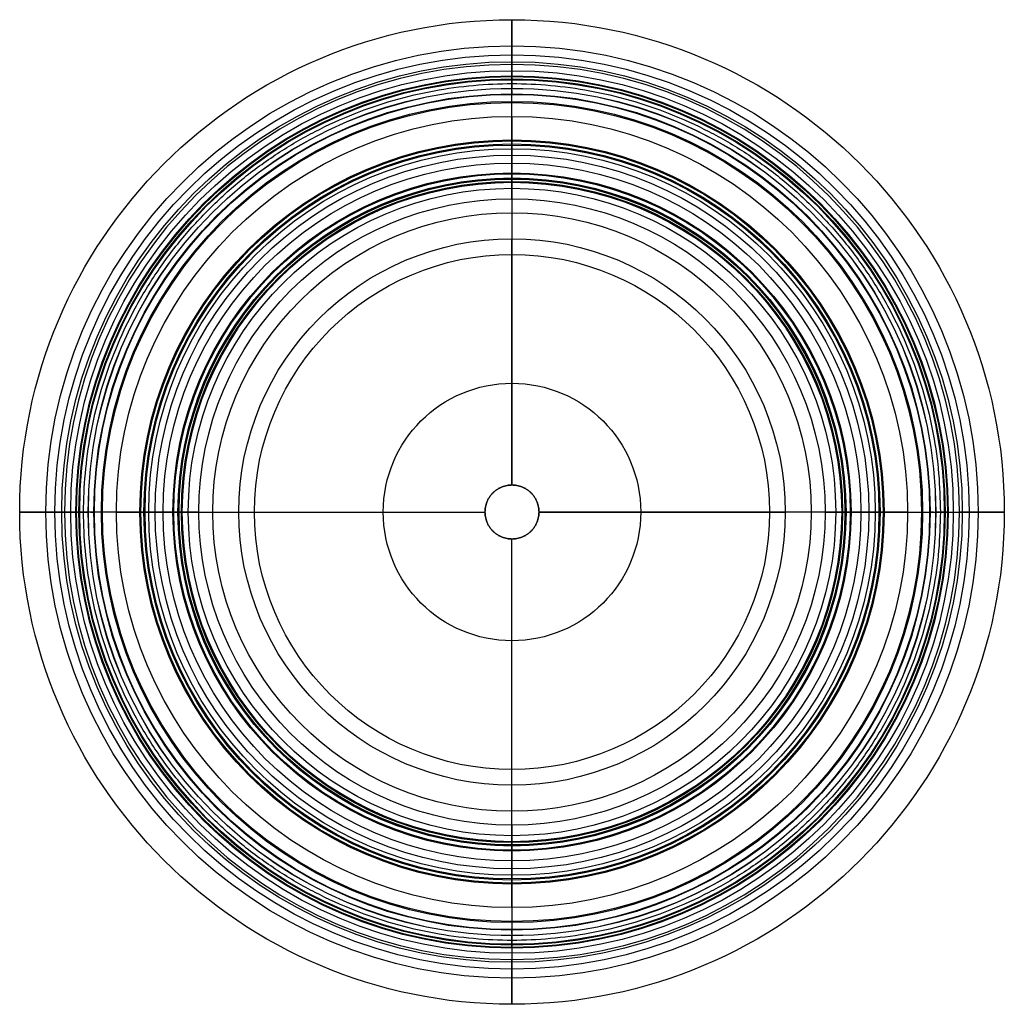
# Model space of a CAD drawing. Header units: millimetres. Extents: x 2034 to 2554, y -260 to 260.
import ezdxf

# ---------------------------------------------------------------- set-up
doc = ezdxf.new("R2010")
doc.units = ezdxf.units.MM
doc.layers.add('Default', color=7, linetype='Continuous')

msp = doc.modelspace()

# ---------------------------------------------------------------- linework, layer by layer
at = {"layer": 'Default'}
for p, q in [((2294.25, 236.23, 424.2), (2294.25, 229.8, 424.2)), ((2294.25, 14.26, 0), (2294.25, 144.22, 0)), ((2058.02, 0, 424.2), (2064.46, 0, 424.2)), ((2524.05, 0, 424.2), (2530.49, 0, 424.2)), ((2150.03, 0, 0), (2279.99, 0, 0)), ((2308.51, 0, 0), (2438.47, 0, 0)), ((2294.25, -144.22, 0), (2294.25, -14.26, 0)), ((2294.25, -229.8, 424.2), (2294.25, -236.23, 424.2))]:
    msp.add_line(p, q, dxfattribs=at)
for centre, radius in [((2294.25, 0, 396.34), 259.85), ((2294.25, 0, 371.1), 246.07), ((2294.25, 0, 370.35), 241.31), ((2294.25, 0, 373.52), 237.68), ((2294.25, 0, 382.12), 232.92), ((2294.25, 0, 382.34), 230.23), ((2294.25, 0, 341.02), 230.01), ((2294.25, 0, 424.2), 229.8), ((2294.25, 0, 380.22), 228.56), ((2294.25, 0, 345.73), 228.17), ((2294.25, 0, 355.16), 223.66), ((2294.25, 0, 330.31), 223.61), ((2294.25, 0, 326.02), 220.71), ((2294.25, 0, 315.9), 220.41), ((2294.25, 0, 310.26), 216.74), ((2294.25, 0, 419.29), 216.16), ((2294.25, 0, 406.82), 208.79), ((2294.25, 0, 145.3), 196.42), ((2294.25, 0, 166.5), 195.85), ((2294.25, 0, 174.81), 194.26), ((2294.25, 0, 176.36), 193.69), ((2294.25, 0, 158.22), 191.75), ((2294.25, 0, 133.91), 188.33), ((2294.25, 0, 128.89), 184.13), ((2294.25, 0, 59.77), 178.97), ((2294.25, 0, 71.24), 178.47), ((2294.25, 0, 76.59), 176.3), ((2294.25, 0, 77.94), 175.8), ((2294.25, 0, 65.74), 175.68), ((2294.25, 0, 54.12), 174.53), ((2294.25, 0, 224.55), 174.02), ((2294.25, 0, 49.74), 170.88), ((2294.25, 0, 17.71), 165.29), ((2294.25, 0, 5.02), 157.98), ((2294.25, 0, 0), 144.22), ((2294.25, 0, 24.89), 135.95), ((2294.25, 0, 24.89), 67.97)]:
    msp.add_circle(centre, radius, dxfattribs=at)
at = {"layer": 'Default', "extrusion": (0, 0, -1)}
msp.add_circle((-2294.25, 0, -424.2), 236.23, dxfattribs=at)
at = {"layer": 'Default'}
for points, weights, degree, knots in [([(2294.25, 246.07, 371.1), (2294.25, 254.72, 376.14), (2294.25, 259.93, 385.69), (2294.25, 259.85, 396.34), (2294.25, 259.73, 410.74), (2294.25, 250.42, 421.73), (2294.25, 236.23, 424.2)], [1, 0.880886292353, 0.880886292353, 1, 0.845359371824, 0.845359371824, 1], 3, [779.406375, 779.406375, 779.406375, 779.406375, 822.234318, 822.234318, 822.234318, 877.836147, 877.836147, 877.836147, 877.836147]), ([(2294.25, 237.68, 373.52), (2294.25, 238.37, 371.95), (2294.25, 239.66, 370.83), (2294.25, 241.31, 370.35), (2294.25, 242.95, 369.88), (2294.25, 244.64, 370.15), (2294.25, 246.07, 371.1)], [1, 0.937663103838, 0.937663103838, 1, 0.937663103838, 0.937663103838, 1], 3, [765.457897, 765.457897, 765.457897, 765.457897, 772.432136, 772.432136, 772.432136, 779.406375, 779.406375, 779.406375, 779.406375]), ([(2294.25, 228.56, 380.22), (2294.25, 228.73, 381.18), (2294.25, 229.33, 381.95), (2294.25, 230.23, 382.34), (2294.25, 231.12, 382.73), (2294.25, 232.1, 382.65), (2294.25, 232.92, 382.12), (2294.25, 235.69, 380.33), (2294.25, 237.28, 377.46), (2294.25, 237.68, 373.52)], [1, 0.92067095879, 0.92067095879, 1, 0.92067095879, 0.92067095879, 1, 1, 1, 1], 3, [738.894017, 738.894017, 738.894017, 738.894017, 742.836505, 742.836505, 742.836505, 746.778994, 746.778994, 746.778994, 765.457897, 765.457897, 765.457897, 765.457897]), ([(2294.25, 165.29, 17.71), (2294.25, 167.15, 28.39), (2294.25, 169.01, 39.06), (2294.25, 170.88, 49.74), (2294.25, 171.24, 51.8), (2294.25, 172.57, 53.4), (2294.25, 174.53, 54.12), (2294.25, 177.4, 55.17), (2294.25, 181.31, 60.48), (2294.25, 173.09, 65.42), (2294.25, 179.76, 70.45), (2294.25, 178.21, 75.04), (2294.25, 176.3, 76.59), (2294.25, 175.89, 76.93), (2294.25, 175.71, 77.42), (2294.25, 175.8, 77.94), (2294.25, 178.57, 94.92), (2294.25, 181.35, 111.91), (2294.25, 184.13, 128.89), (2294.25, 184.54, 131.25), (2294.25, 186.08, 133.09), (2294.25, 188.33, 133.91), (2294.25, 191.62, 135.12), (2294.25, 201.06, 146.59), (2294.25, 187.88, 158.8), (2294.25, 197.22, 164.65), (2294.25, 196.45, 173.02), (2294.25, 194.26, 174.81), (2294.25, 193.79, 175.19), (2294.25, 193.58, 175.76), (2294.25, 193.69, 176.36), (2294.25, 201.37, 221), (2294.25, 209.05, 265.63), (2294.25, 216.74, 310.26), (2294.25, 217.16, 312.66), (2294.25, 218.5, 314.68), (2294.25, 220.41, 315.9), (2294.25, 221.39, 316.53), (2294.25, 224.61, 320.56), (2294.25, 220.71, 326.02), (2294.25, 219.57, 327.62), (2294.25, 221.07, 329.74), (2294.25, 223.61, 330.31), (2294.25, 227.34, 331.13), (2294.25, 232.13, 340.7), (2294.25, 228.39, 345.54), (2294.25, 228.17, 345.73), (2294.25, 224.14, 349.28), (2294.25, 223.14, 352.16), (2294.25, 223.66, 355.16)], [1, 1, 1, 1, 0.910757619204, 0.910757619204, 1, 1, 1, 1, 1, 1, 1, 0.908815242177, 0.908815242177, 1, 1, 1, 1, 0.910757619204, 0.910757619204, 1, 1, 1, 1, 1, 1, 1, 0.908815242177, 0.908815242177, 1, 1, 1, 1, 0.943732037, 0.943732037, 0.980187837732, 1, 1, 0.950054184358, 0.936300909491, 0.936300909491, 0.961073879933, 1, 1, 1, 0.995263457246, 0.914929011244, 0.914929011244, 1], 3, [258.845297, 258.845297, 258.845297, 258.845297, 304.451972, 304.451972, 304.451972, 312.825999, 312.825999, 312.825999, 322.927553, 334.122469, 343.892402, 351.778265, 351.778265, 351.778265, 353.894972, 353.894972, 353.894972, 434.694021, 434.694021, 434.694021, 443.068048, 443.068048, 443.068048, 453.169603, 464.364518, 474.134452, 482.020314, 482.020314, 482.020314, 484.137022, 484.137022, 484.137022, 689.446549, 689.446549, 689.446549, 691.584053, 691.584053, 691.584053, 692.745695, 692.745695, 692.745695, 693.065569, 693.065569, 693.065569, 693.568192, 693.891658, 693.891658, 693.891658, 699.377835, 699.377835, 699.377835, 699.377835]), ([(2520.36, 0, 367.69), (2520.36, 226.11, 367.69), (2294.25, 226.11, 367.69), (2068.14, 226.11, 367.69), (2068.14, 0, 367.69), (2068.14, -226.11, 367.69), (2294.25, -226.11, 367.69), (2520.36, -226.11, 367.69), (2520.36, 0, 367.69)], [1, 0.707106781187, 1, 0.707106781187, 1, 0.707106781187, 1, 0.707106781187, 1], 2, [0, 0, 0, 572.167519, 572.167519, 1144.335039, 1144.335039, 1716.502558, 1716.502558, 2288.670077, 2288.670077, 2288.670077]), ([(2308.51, 0, 0), (2308.51, -14.26, 0), (2294.25, -14.26, 0), (2279.99, -14.26, 0), (2279.99, 0, 0), (2279.99, 14.26, 0), (2294.25, 14.26, 0), (2308.51, 14.26, 0), (2308.51, 0, 0)], [1, 0.707106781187, 1, 0.707106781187, 1, 0.707106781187, 1, 0.707106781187, 1], 2, [0, 0, 0, 31.415927, 31.415927, 62.831853, 62.831853, 94.24778, 94.24778, 125.663706, 125.663706, 125.663706]), ([(2279.99, 0, 24.89), (2279.99, 14.26, 24.89), (2294.25, 14.26, 24.89), (2308.51, 14.26, 24.89), (2308.51, 0, 24.89)], [1, 0.707106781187, 1, 0.707106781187, 1], 2, [62.831853, 62.831853, 62.831853, 94.24778, 94.24778, 125.663706, 125.663706, 125.663706]), ([(2459.54, 0, 17.71), (2461.4, 0, 28.39), (2463.26, 0, 39.06), (2465.13, 0, 49.74), (2465.49, 0, 51.8), (2466.82, 0, 53.4), (2468.78, 0, 54.12), (2471.65, 0, 55.17), (2475.57, 0, 60.48), (2467.35, 0, 65.42), (2474.01, 0, 70.45), (2472.46, 0, 75.04), (2470.55, 0, 76.59), (2470.14, 0, 76.93), (2469.96, 0, 77.42), (2470.05, 0, 77.94), (2472.83, 0, 94.92), (2475.6, 0, 111.91), (2478.38, 0, 128.89), (2478.79, 0, 131.25), (2480.33, 0, 133.09), (2482.58, 0, 133.91), (2485.87, 0, 135.12), (2495.31, 0, 146.59), (2482.13, 0, 158.8), (2491.47, 0, 164.65), (2490.71, 0, 173.02), (2488.51, 0, 174.81), (2488.04, 0, 175.19), (2487.83, 0, 175.76), (2487.94, 0, 176.36), (2495.62, 0, 221), (2503.31, 0, 265.63), (2510.99, 0, 310.26), (2511.41, 0, 312.66), (2512.76, 0, 314.68), (2514.66, 0, 315.9), (2515.64, 0, 316.53), (2518.86, 0, 320.56), (2514.97, 0, 326.02), (2513.82, 0, 327.62), (2515.32, 0, 329.74), (2517.86, 0, 330.31), (2521.59, 0, 331.13), (2526.38, 0, 340.7), (2522.64, 0, 345.54), (2522.42, 0, 345.73), (2518.4, 0, 349.28), (2517.39, 0, 352.16), (2517.91, 0, 355.16)], [1, 1, 1, 1, 0.910757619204, 0.910757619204, 1, 1, 1, 1, 1, 1, 1, 0.908815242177, 0.908815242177, 1, 1, 1, 1, 0.910757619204, 0.910757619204, 1, 1, 1, 1, 1, 1, 1, 0.908815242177, 0.908815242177, 1, 1, 1, 1, 0.943732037, 0.943732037, 0.980187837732, 1, 1, 0.950054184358, 0.936300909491, 0.936300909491, 0.961073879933, 1, 1, 1, 0.995263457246, 0.914929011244, 0.914929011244, 1], 3, [258.845297, 258.845297, 258.845297, 258.845297, 304.451972, 304.451972, 304.451972, 312.825999, 312.825999, 312.825999, 322.927553, 334.122469, 343.892402, 351.778265, 351.778265, 351.778265, 353.894972, 353.894972, 353.894972, 434.694021, 434.694021, 434.694021, 443.068048, 443.068048, 443.068048, 453.169603, 464.364518, 474.134452, 482.020314, 482.020314, 482.020314, 484.137022, 484.137022, 484.137022, 689.446549, 689.446549, 689.446549, 691.584053, 691.584053, 691.584053, 692.745695, 692.745695, 692.745695, 693.065569, 693.065569, 693.065569, 693.568192, 693.891658, 693.891658, 693.891658, 699.377835, 699.377835, 699.377835, 699.377835]), ([(2048.19, 0, 371.1), (2039.53, 0, 376.14), (2034.32, 0, 385.69), (2034.4, 0, 396.34), (2034.52, 0, 410.74), (2043.83, 0, 421.73), (2058.02, 0, 424.2)], [1, 0.880886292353, 0.880886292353, 1, 0.845359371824, 0.845359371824, 1], 3, [779.406375, 779.406375, 779.406375, 779.406375, 822.234318, 822.234318, 822.234318, 877.836147, 877.836147, 877.836147, 877.836147]), ([(2056.58, 0, 373.52), (2055.88, 0, 371.95), (2054.59, 0, 370.83), (2052.94, 0, 370.35), (2051.3, 0, 369.88), (2049.61, 0, 370.15), (2048.19, 0, 371.1)], [1, 0.937663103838, 0.937663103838, 1, 0.937663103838, 0.937663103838, 1], 3, [765.457897, 765.457897, 765.457897, 765.457897, 772.432136, 772.432136, 772.432136, 779.406375, 779.406375, 779.406375, 779.406375]), ([(2065.69, 0, 380.22), (2065.52, 0, 381.18), (2064.92, 0, 381.95), (2064.02, 0, 382.34), (2063.13, 0, 382.73), (2062.15, 0, 382.65), (2061.33, 0, 382.12), (2058.56, 0, 380.33), (2056.97, 0, 377.46), (2056.58, 0, 373.52)], [1, 0.92067095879, 0.92067095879, 1, 0.92067095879, 0.92067095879, 1, 1, 1, 1], 3, [738.894017, 738.894017, 738.894017, 738.894017, 742.836505, 742.836505, 742.836505, 746.778994, 746.778994, 746.778994, 765.457897, 765.457897, 765.457897, 765.457897]), ([(2128.96, 0, 17.71), (2127.1, 0, 28.39), (2125.24, 0, 39.06), (2123.37, 0, 49.74), (2123.02, 0, 51.8), (2121.68, 0, 53.4), (2119.72, 0, 54.12), (2116.85, 0, 55.17), (2112.94, 0, 60.48), (2121.16, 0, 65.42), (2114.49, 0, 70.45), (2116.04, 0, 75.04), (2117.95, 0, 76.59), (2118.36, 0, 76.93), (2118.54, 0, 77.42), (2118.45, 0, 77.94), (2115.68, 0, 94.92), (2112.9, 0, 111.91), (2110.13, 0, 128.89), (2109.71, 0, 131.25), (2108.18, 0, 133.09), (2105.92, 0, 133.91), (2102.63, 0, 135.12), (2093.19, 0, 146.59), (2106.37, 0, 158.8), (2097.03, 0, 164.65), (2097.8, 0, 173.02), (2099.99, 0, 174.81), (2100.46, 0, 175.19), (2100.67, 0, 175.76), (2100.57, 0, 176.36), (2092.88, 0, 221), (2085.2, 0, 265.63), (2077.51, 0, 310.26), (2077.09, 0, 312.66), (2075.75, 0, 314.68), (2073.84, 0, 315.9), (2072.86, 0, 316.53), (2069.64, 0, 320.56), (2073.54, 0, 326.02), (2074.68, 0, 327.62), (2073.19, 0, 329.74), (2070.65, 0, 330.31), (2066.91, 0, 331.13), (2062.12, 0, 340.7), (2065.86, 0, 345.54), (2066.08, 0, 345.73), (2070.11, 0, 349.28), (2071.12, 0, 352.16), (2070.59, 0, 355.16)], [1, 1, 1, 1, 0.910757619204, 0.910757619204, 1, 1, 1, 1, 1, 1, 1, 0.908815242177, 0.908815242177, 1, 1, 1, 1, 0.910757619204, 0.910757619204, 1, 1, 1, 1, 1, 1, 1, 0.908815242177, 0.908815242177, 1, 1, 1, 1, 0.943732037, 0.943732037, 0.980187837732, 1, 1, 0.950054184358, 0.936300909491, 0.936300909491, 0.961073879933, 1, 1, 1, 0.995263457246, 0.914929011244, 0.914929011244, 1], 3, [258.845297, 258.845297, 258.845297, 258.845297, 304.451972, 304.451972, 304.451972, 312.825999, 312.825999, 312.825999, 322.927553, 334.122469, 343.892402, 351.778265, 351.778265, 351.778265, 353.894972, 353.894972, 353.894972, 434.694021, 434.694021, 434.694021, 443.068048, 443.068048, 443.068048, 453.169603, 464.364518, 474.134452, 482.020314, 482.020314, 482.020314, 484.137022, 484.137022, 484.137022, 689.446549, 689.446549, 689.446549, 691.584053, 691.584053, 691.584053, 692.745695, 692.745695, 692.745695, 693.065569, 693.065569, 693.065569, 693.568192, 693.891658, 693.891658, 693.891658, 699.377835, 699.377835, 699.377835, 699.377835]), ([(2308.51, 0, 24.89), (2308.51, -14.26, 24.89), (2294.25, -14.26, 24.89), (2279.99, -14.26, 24.89), (2279.99, 0, 24.89)], [1, 0.707106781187, 1, 0.707106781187, 1], 2, [0, 0, 0, 31.415927, 31.415927, 62.831853, 62.831853, 62.831853]), ([(2522.81, 0, 380.22), (2522.98, 0, 381.18), (2523.58, 0, 381.95), (2524.48, 0, 382.34), (2525.38, 0, 382.73), (2526.35, 0, 382.65), (2527.17, 0, 382.12), (2529.94, 0, 380.33), (2531.53, 0, 377.46), (2531.93, 0, 373.52)], [1, 0.92067095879, 0.92067095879, 1, 0.92067095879, 0.92067095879, 1, 1, 1, 1], 3, [738.894017, 738.894017, 738.894017, 738.894017, 742.836505, 742.836505, 742.836505, 746.778994, 746.778994, 746.778994, 765.457897, 765.457897, 765.457897, 765.457897]), ([(2540.32, 0, 371.1), (2548.97, 0, 376.14), (2554.18, 0, 385.69), (2554.1, 0, 396.34), (2553.98, 0, 410.74), (2544.67, 0, 421.73), (2530.49, 0, 424.2)], [1, 0.880886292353, 0.880886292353, 1, 0.845359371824, 0.845359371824, 1], 3, [779.406375, 779.406375, 779.406375, 779.406375, 822.234318, 822.234318, 822.234318, 877.836147, 877.836147, 877.836147, 877.836147]), ([(2531.93, 0, 373.52), (2532.62, 0, 371.95), (2533.91, 0, 370.83), (2535.56, 0, 370.35), (2537.2, 0, 369.88), (2538.9, 0, 370.15), (2540.32, 0, 371.1)], [1, 0.937663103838, 0.937663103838, 1, 0.937663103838, 0.937663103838, 1], 3, [765.457897, 765.457897, 765.457897, 765.457897, 772.432136, 772.432136, 772.432136, 779.406375, 779.406375, 779.406375, 779.406375]), ([(2294.25, -165.29, 17.71), (2294.25, -167.15, 28.39), (2294.25, -169.01, 39.06), (2294.25, -170.88, 49.74), (2294.25, -171.24, 51.8), (2294.25, -172.57, 53.4), (2294.25, -174.53, 54.12), (2294.25, -177.4, 55.17), (2294.25, -181.31, 60.48), (2294.25, -173.09, 65.42), (2294.25, -179.76, 70.45), (2294.25, -178.21, 75.04), (2294.25, -176.3, 76.59), (2294.25, -175.89, 76.93), (2294.25, -175.71, 77.42), (2294.25, -175.8, 77.94), (2294.25, -178.57, 94.92), (2294.25, -181.35, 111.91), (2294.25, -184.13, 128.89), (2294.25, -184.54, 131.25), (2294.25, -186.08, 133.09), (2294.25, -188.33, 133.91), (2294.25, -191.62, 135.12), (2294.25, -201.06, 146.59), (2294.25, -187.88, 158.8), (2294.25, -197.22, 164.65), (2294.25, -196.45, 173.02), (2294.25, -194.26, 174.81), (2294.25, -193.79, 175.19), (2294.25, -193.58, 175.76), (2294.25, -193.69, 176.36), (2294.25, -201.37, 221), (2294.25, -209.05, 265.63), (2294.25, -216.74, 310.26), (2294.25, -217.16, 312.66), (2294.25, -218.5, 314.68), (2294.25, -220.41, 315.9), (2294.25, -221.39, 316.53), (2294.25, -224.61, 320.56), (2294.25, -220.71, 326.02), (2294.25, -219.57, 327.62), (2294.25, -221.07, 329.74), (2294.25, -223.61, 330.31), (2294.25, -227.34, 331.13), (2294.25, -232.13, 340.7), (2294.25, -228.39, 345.54), (2294.25, -228.17, 345.73), (2294.25, -224.14, 349.28), (2294.25, -223.14, 352.16), (2294.25, -223.66, 355.16)], [1, 1, 1, 1, 0.910757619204, 0.910757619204, 1, 1, 1, 1, 1, 1, 1, 0.908815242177, 0.908815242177, 1, 1, 1, 1, 0.910757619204, 0.910757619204, 1, 1, 1, 1, 1, 1, 1, 0.908815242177, 0.908815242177, 1, 1, 1, 1, 0.943732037, 0.943732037, 0.980187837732, 1, 1, 0.950054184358, 0.936300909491, 0.936300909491, 0.961073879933, 1, 1, 1, 0.995263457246, 0.914929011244, 0.914929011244, 1], 3, [258.845297, 258.845297, 258.845297, 258.845297, 304.451972, 304.451972, 304.451972, 312.825999, 312.825999, 312.825999, 322.927553, 334.122469, 343.892402, 351.778265, 351.778265, 351.778265, 353.894972, 353.894972, 353.894972, 434.694021, 434.694021, 434.694021, 443.068048, 443.068048, 443.068048, 453.169603, 464.364518, 474.134452, 482.020314, 482.020314, 482.020314, 484.137022, 484.137022, 484.137022, 689.446549, 689.446549, 689.446549, 691.584053, 691.584053, 691.584053, 692.745695, 692.745695, 692.745695, 693.065569, 693.065569, 693.065569, 693.568192, 693.891658, 693.891658, 693.891658, 699.377835, 699.377835, 699.377835, 699.377835]), ([(2294.25, -228.56, 380.22), (2294.25, -228.73, 381.18), (2294.25, -229.33, 381.95), (2294.25, -230.23, 382.34), (2294.25, -231.12, 382.73), (2294.25, -232.1, 382.65), (2294.25, -232.92, 382.12), (2294.25, -235.69, 380.33), (2294.25, -237.28, 377.46), (2294.25, -237.68, 373.52)], [1, 0.92067095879, 0.92067095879, 1, 0.92067095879, 0.92067095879, 1, 1, 1, 1], 3, [738.894017, 738.894017, 738.894017, 738.894017, 742.836505, 742.836505, 742.836505, 746.778994, 746.778994, 746.778994, 765.457897, 765.457897, 765.457897, 765.457897]), ([(2294.25, -246.07, 371.1), (2294.25, -254.72, 376.14), (2294.25, -259.93, 385.69), (2294.25, -259.85, 396.34), (2294.25, -259.73, 410.74), (2294.25, -250.42, 421.73), (2294.25, -236.23, 424.2)], [1, 0.880886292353, 0.880886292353, 1, 0.845359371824, 0.845359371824, 1], 3, [779.406375, 779.406375, 779.406375, 779.406375, 822.234318, 822.234318, 822.234318, 877.836147, 877.836147, 877.836147, 877.836147]), ([(2294.25, -237.68, 373.52), (2294.25, -238.37, 371.95), (2294.25, -239.66, 370.83), (2294.25, -241.31, 370.35), (2294.25, -242.95, 369.88), (2294.25, -244.64, 370.15), (2294.25, -246.07, 371.1)], [1, 0.937663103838, 0.937663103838, 1, 0.937663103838, 0.937663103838, 1], 3, [765.457897, 765.457897, 765.457897, 765.457897, 772.432136, 772.432136, 772.432136, 779.406375, 779.406375, 779.406375, 779.406375])]:
    msp.add_rational_spline(points, weights, degree=degree, knots=knots, dxfattribs=at)
for points, weights in [([(2294.25, 208.79, 406.82), (2294.25, 212.1, 424.2), (2294.25, 229.8, 424.2)], [1, 0.770499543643, 1]), ([(2294.25, 165.29, 17.71), (2294.25, 162.2, 0), (2294.25, 144.22, 0)], [1, 0.765486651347, 1]), ([(2085.46, 0, 406.82), (2082.15, 0, 424.2), (2064.46, 0, 424.2)], [1, 0.770499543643, 1]), ([(2128.96, 0, 17.71), (2132.06, 0, 0), (2150.03, 0, 0)], [1, 0.765486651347, 1]), ([(2459.54, 0, 17.71), (2456.45, 0, 0), (2438.47, 0, 0)], [1, 0.765486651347, 1]), ([(2503.04, 0, 406.82), (2506.35, 0, 424.2), (2524.05, 0, 424.2)], [1, 0.770499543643, 1]), ([(2294.25, -165.29, 17.71), (2294.25, -162.2, 0), (2294.25, -144.22, 0)], [1, 0.765486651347, 1]), ([(2294.25, -208.79, 406.82), (2294.25, -212.1, 424.2), (2294.25, -229.8, 424.2)], [1, 0.770499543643, 1])]:
    msp.add_rational_spline(points, weights, degree=2, dxfattribs=at)
for points, degree in [([(2294.25, 223.66, 355.16), (2294.25, 228.56, 380.22)], 1), ([(2294.25, 208.79, 406.82), (2294.25, 135.95, 24.89)], 1), ([(2294.25, 135.95, 24.89), (2294.25, 14.26, 24.89)], 1), ([(2294.25, 14.26, 24.89), (2294.25, 14.26, 0)], 1), ([(2070.59, 0, 355.16), (2065.69, 0, 380.22)], 1), ([(2085.46, 0, 406.82), (2158.31, 0, 24.89)], 1), ([(2158.31, 0, 24.89), (2279.99, 0, 24.89)], 1), ([(2279.99, 0, 24.89), (2279.99, 0, 0)], 1), ([(2308.51, 0, 24.89), (2308.51, 0, 0)], 1), ([(2430.2, 0, 24.89), (2308.51, 0, 24.89)], 1), ([(2503.04, 0, 406.82), (2430.2, 0, 24.89)], 1), ([(2517.91, 0, 355.16), (2519.55, 0, 363.51), (2521.18, 0, 371.86), (2522.81, 0, 380.22)], 3), ([(2294.25, -135.95, 24.89), (2294.25, -14.26, 24.89)], 1), ([(2294.25, -14.26, 24.89), (2294.25, -14.26, 0)], 1), ([(2294.25, -208.79, 406.82), (2294.25, -135.95, 24.89)], 1), ([(2294.25, -223.66, 355.16), (2294.25, -228.56, 380.22)], 1)]:
    msp.add_open_spline(points, degree=degree, dxfattribs=at)

doc.saveas('drawing.dxf')
